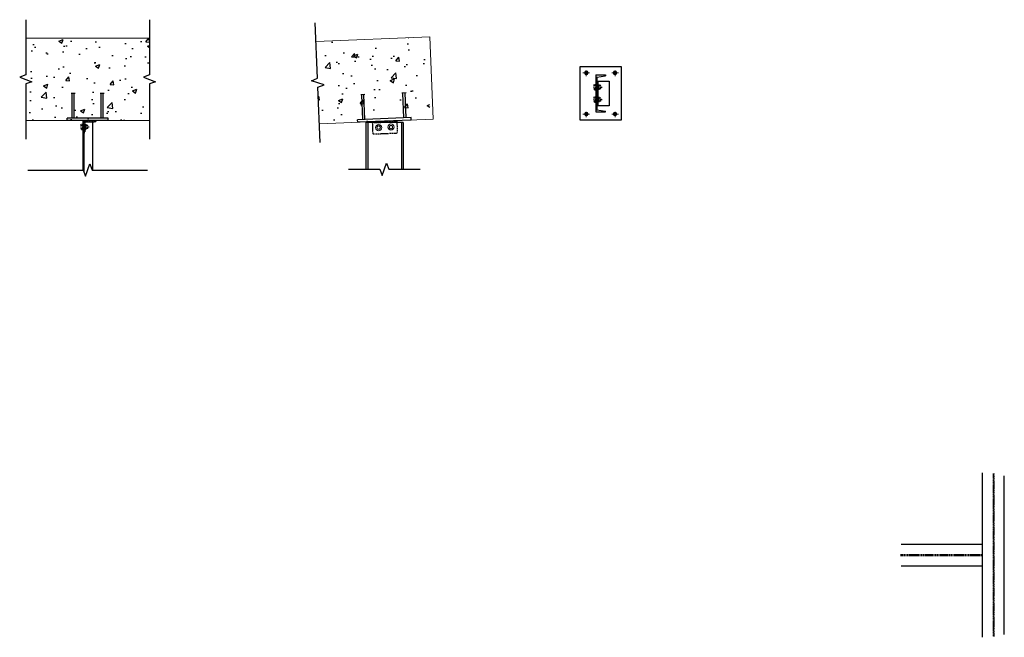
# Model space of a CAD drawing. Header units: inches. Extents: x 26172 to 27108, y 257 to 608.
# Tile 1 of 2: x 26172 to 26411, y 458 to 608. Entities that reach past the tile are written whole.
import ezdxf

# ---------------------------------------------------------------- set-up
doc = ezdxf.new("R2010")
doc.units = ezdxf.units.IN
doc.header["$LTSCALE"] = 0.5
doc.header["$MEASUREMENT"] = 0
doc.linetypes.add('Hidden 1_8_', pattern=[0.1875, 0.125, -0.0625])
for name, color, linetype, lineweight in [('A-WALL-FULL-INTR', 3, 'Continuous', 13), ('FLOOR', 130, 'Hidden 1_8_', 25), ('S-FSTN-ABLT', 32, 'Continuous', 13), ('S-FSTN-MISC', 12, 'Continuous', 13), ('SDTL', 6, 'Continuous', 25)]:
    doc.layers.add(name, color=color, linetype=linetype, lineweight=lineweight)

# ---------------------------------------------------------------- blocks, each defined once
blk = doc.blocks.new('*U152')
at = {"layer": 'S-FSTN-MISC', "flags": 128}
blk.add_lwpolyline([(0.23, -0.41), (-0.23, -0.41), (-0.47, 0), (-0.23, 0.41), (0.23, 0.41), (0.47, 0), (0.23, -0.41)], close=True, dxfattribs=at)
at = {"layer": 'S-FSTN-MISC'}
for radius in [0.75, 0.406]:
    blk.add_circle((0, 0), radius, dxfattribs=at)

msp = doc.modelspace()

# ---------------------------------------------------------------- hatches: boundary and pattern name
at = {"layer": 'SDTL', "linetype": 'Continuous'}
h = msp.add_hatch(dxfattribs=at)
h.set_pattern_fill('AR-CONC', color=256, scale=1.5)
h.set_pattern_definition([(50, (-22.527, 0), (10.7589027, -0.941282), [1.125, -12.375]), (355, (-22.527, 0), (-2.08127, 11.282882), [0.9, -9.9]), (100.451444, (-21.631, -0.078), (8.6776327, 10.3416), [0.956103, -10.5171317]), (46.1842, (-22.527, 3), (16.00862, -2.482789), [1.6875, -18.5625]), (96.635635, (-21.193, 2.793), (14.019929, 14.611779), [1.434155, -15.775706]), (351.184164, (-22.527, 3), (14.019929, 14.611779), [1.35, -14.85]), (21, (-21.027, 2.25), (8.9536058, -6.0392834), [1.125, -12.375]), (326, (-21.027, 2.25), (3.64973, 10.8772507), [0.9, -9.9]), (71.451445, (-20.281, 1.747), (12.6033357, 4.8379673), [0.956103, -10.5171317]), (37.5, (-22.5273, 0), (0.18239783, 4.9934078), [0, -9.78, 0, -10.05, 0, -9.9375]), (7.5, (-22.5273, 0), (3.9460431, 5.9161757), [0, -5.73, 0, -9.555, 0, -3.7875]), (327.5, (-25.8723, 0), (8.00733654, -0.3383231), [0, -3.75, 0, -11.7, 0, -15.525]), (317.5, (-27.372, 0), (8.7477925, 1.5015747), [0, -4.875, 0, -7.77, 0, -11.025])])
h.paths.add_polyline_path([(26173.28, 603.78), (26173.28, 583.78), (26203.28, 583.78), (26203.28, 603.78)])
h = msp.add_hatch(dxfattribs=at)
h.set_pattern_fill('AR-CONC', color=256, scale=1.5)
h.set_pattern_definition([(50, (-15.696, 0.0615), (10.7589027, -0.941282), [1.125, -12.375]), (355, (-15.696, 0.062), (-2.08127, 11.282882), [0.9, -9.9]), (100.451444, (-14.8, -0.017), (8.6776327, 10.3416), [0.956103, -10.5171317]), (46.1842, (-15.696, 3.062), (16.00862, -2.482789), [1.6875, -18.5625]), (96.635635, (-14.362, 2.855), (14.019929, 14.611779), [1.434155, -15.775706]), (351.184164, (-15.696, 3.062), (14.019929, 14.611779), [1.35, -14.85]), (21, (-14.196, 2.3115), (8.9536058, -6.0392834), [1.125, -12.375]), (326, (-14.196, 2.312), (3.64973, 10.8772507), [0.9, -9.9]), (71.451445, (-13.45, 1.808), (12.6033357, 4.8379673), [0.956103, -10.5171317]), (37.5, (-15.696, 0.0615), (0.18239783, 4.9934078), [0, -9.78, 0, -10.05, 0, -9.9375]), (7.5, (-15.696, 0.0615), (3.9460431, 5.9161757), [0, -5.73, 0, -9.555, 0, -3.7875]), (327.5, (-19.041, 0.0615), (8.00733654, -0.3383231), [0, -3.75, 0, -11.7, 0, -15.525]), (317.5, (-20.541, 0.0615), (8.7477925, 1.5015747), [0, -4.875, 0, -7.77, 0, -11.025])])
h.paths.add_polyline_path([(26259.03, 595.61), (26259.53, 595.64), (26260.02, 583.65), (26269.52, 584.04), (26269.02, 596.03), (26269.52, 596.05), (26270.02, 584.06), (26271.28, 584.11), (26271.28, 604.13), (26243.7, 602.98), (26244.53, 583), (26259.53, 583.63)])

# ---------------------------------------------------------------- linework, layer by layer
at = {"layer": 'A-WALL-FULL-INTR'}
for p, q in [((26203.28, 603.78), (26173.28, 603.78)), ((26243.7, 602.98), (26271.28, 604.13)), ((26272.11, 584.15), (26271.28, 604.13)), ((26173.28, 583.78), (26203.28, 583.78)), ((26244.53, 583), (26272.11, 584.15)), ((26385.65, 475.78), (26405.43, 475.78)), ((26405.43, 475.81), (26405.43, 458.43))]:
    msp.add_line(p, q, dxfattribs=at)
at = {"layer": 'FLOOR', "linetype": 'Hidden 1_8_'}
for p, q in [((26311.19, 592.27), (26311.19, 592.52)), ((26311.19, 592.52), (26311.57, 592.52)), ((26312.07, 592.52), (26312.32, 592.52)), ((26312.32, 592.52), (26312.32, 591.27)), ((26312.82, 592.27), (26311.19, 592.27)), ((26311.19, 591.52), (26311.19, 592.27)), ((26311.19, 591.89), (26313.09, 591.89)), ((26312.82, 591.52), (26311.19, 591.52)), ((26311.19, 591.52), (26311.19, 591.27)), ((26311.19, 591.27), (26311.57, 591.27)), ((26312.07, 591.27), (26312.32, 591.27)), ((26312.82, 591.52), (26312.82, 592.27)), ((26311.19, 589.27), (26311.19, 589.52)), ((26311.19, 589.52), (26311.57, 589.52)), ((26312.82, 589.27), (26311.19, 589.27)), ((26311.19, 588.52), (26311.19, 589.27)), ((26311.19, 588.89), (26313.09, 588.89)), ((26312.82, 588.52), (26311.19, 588.52)), ((26311.19, 588.52), (26311.19, 588.27)), ((26311.19, 588.27), (26311.57, 588.27)), ((26312.07, 589.52), (26312.32, 589.52)), ((26312.07, 588.27), (26312.32, 588.27)), ((26312.32, 589.52), (26312.32, 588.27)), ((26312.82, 588.52), (26312.82, 589.27)), ((26187.34, 583.78), (26187.34, 580.78)), ((26187.34, 583.78), (26190.34, 583.78)), ((26187.59, 583.53), (26187.59, 581)), ((26187.59, 583.53), (26190.09, 583.53)), ((26257.33, 583.53), (26263.29, 583.78)), ((26257.33, 583.53), (26257.45, 580.54)), ((26257.34, 583.28), (26263.3, 583.53)), ((26263.29, 583.78), (26263.41, 580.79)), ((26186.72, 582.64), (26186.72, 582.89)), ((26186.72, 582.89), (26187.09, 582.89)), ((26188.34, 582.64), (26186.72, 582.64)), ((26186.72, 581.89), (26186.72, 582.64)), ((26186.72, 582.26), (26188.61, 582.26)), ((26188.34, 581.89), (26186.72, 581.89)), ((26186.72, 581.89), (26186.72, 581.64)), ((26186.72, 581.64), (26187.09, 581.64)), ((26187.59, 582.89), (26187.84, 582.89)), ((26187.59, 581.64), (26187.84, 581.64)), ((26187.84, 582.89), (26187.84, 581.64)), ((26188.34, 581.89), (26188.34, 582.64)), ((26257.45, 580.54), (26263.41, 580.79)), ((26407.94, 498.18), (26407.94, 458.58)), ((26408.17, 498.15), (26408.17, 458.62)), ((26385.48, 478.51), (26405.43, 478.51)), ((26385.48, 478.29), (26405.43, 478.29))]:
    msp.add_line(p, q, dxfattribs=at)
for centre, radius, start, end in [((26190.02, 583.85), 0.331, 282.6678, 347.3322), ((26187.33, 581.04), 0.262, 272.0886, 351.546)]:
    msp.add_arc(centre, radius, start, end, dxfattribs=at)
at = {"layer": 'S-FSTN-ABLT'}
for p, q in [((26308.45, 595.39), (26310.04, 595.39)), ((26308.82, 595.39), (26309.03, 595.78)), ((26308.82, 595.39), (26309.03, 595.01)), ((26309.03, 595.78), (26309.49, 595.78)), ((26309.03, 595.01), (26309.49, 595.01)), ((26309.25, 595.96), (26309.25, 594.61)), ((26309.69, 595.39), (26309.49, 595.78)), ((26309.69, 595.39), (26309.49, 595.01)), ((26315.45, 595.39), (26317.04, 595.39)), ((26315.82, 595.39), (26316.03, 595.78)), ((26315.82, 595.39), (26316.03, 595.01)), ((26316.03, 595.78), (26316.49, 595.78)), ((26316.03, 595.01), (26316.49, 595.01)), ((26316.25, 595.96), (26316.25, 594.61)), ((26316.69, 595.39), (26316.49, 595.78)), ((26316.69, 595.39), (26316.49, 595.01)), ((26308.45, 585.39), (26310.04, 585.39)), ((26308.82, 585.39), (26309.03, 585.78)), ((26308.82, 585.39), (26309.03, 585.01)), ((26309.03, 585.78), (26309.49, 585.78)), ((26309.25, 585.96), (26309.25, 584.61)), ((26309.69, 585.39), (26309.49, 585.78)), ((26309.69, 585.39), (26309.49, 585.01)), ((26315.45, 585.39), (26317.04, 585.39)), ((26315.82, 585.39), (26316.03, 585.78)), ((26315.82, 585.39), (26316.03, 585.01)), ((26316.03, 585.78), (26316.49, 585.78)), ((26316.25, 585.96), (26316.25, 584.61)), ((26316.69, 585.39), (26316.49, 585.78)), ((26316.69, 585.39), (26316.49, 585.01)), ((26309.03, 585.01), (26309.49, 585.01)), ((26316.03, 585.01), (26316.49, 585.01))]:
    msp.add_line(p, q, dxfattribs=at)
for centre in [(26309.25, 595.39), (26316.25, 595.39), (26309.25, 585.39), (26316.25, 585.39)]:
    msp.add_circle(centre, 0.256, dxfattribs=at)
at = {"layer": 'SDTL'}
for p, q in [((26307.75, 596.89), (26317.75, 596.89)), ((26307.75, 583.89), (26307.75, 596.89)), ((26311.57, 594.89), (26311.57, 585.89)), ((26311.57, 594.89), (26313.94, 594.89)), ((26313.94, 594.89), (26313.94, 594.68)), ((26317.75, 596.89), (26317.75, 583.89)), ((26311.82, 594.35), (26313.94, 594.68)), ((26311.82, 594.35), (26311.82, 586.43)), ((26311.82, 587.39), (26311.82, 593.39)), ((26311.82, 593.39), (26314.82, 593.39)), ((26312.07, 593.39), (26312.07, 587.39)), ((26314.82, 593.39), (26314.82, 587.39)), ((26311.57, 585.89), (26313.94, 585.89)), ((26314.82, 587.39), (26311.82, 587.39)), ((26311.82, 586.43), (26313.94, 586.1)), ((26313.94, 585.89), (26313.94, 586.1)), ((26193.28, 584.4), (26183.28, 584.4)), ((26183.28, 583.78), (26183.28, 584.4)), ((26193.28, 583.78), (26183.28, 583.78)), ((26187.09, 583.78), (26187.09, 571.78)), ((26187.34, 583.78), (26187.34, 571.37)), ((26189.47, 583.78), (26189.47, 571.78)), ((26193.28, 583.78), (26193.28, 584.4)), ((26266.78, 584.55), (26253.79, 584.01)), ((26253.81, 583.39), (26253.79, 584.01)), ((26266.8, 583.93), (26253.81, 583.39)), ((26255.81, 583.35), (26255.81, 571.99)), ((26264.81, 583.35), (26255.81, 583.35)), ((26256.22, 583.35), (26256.22, 571.99)), ((26264.39, 583.35), (26264.39, 571.99)), ((26264.81, 583.35), (26264.81, 571.99)), ((26266.8, 583.93), (26266.78, 584.55)), ((26317.75, 583.89), (26307.75, 583.89)), ((26405.43, 458.43), (26405.43, 498.34)), ((26410.68, 459.13), (26410.68, 497.64)), ((26385.65, 481.03), (26405.43, 481.03)), ((26385.65, 475.78), (26405.43, 475.78))]:
    msp.add_line(p, q, dxfattribs=at)
at = {"layer": 'SDTL', "linetype": 'Continuous'}
for p, q in [((26185.28, 590.4), (26184.28, 590.4)), ((26184.53, 584.4), (26184.53, 590.4)), ((26185.03, 584.4), (26185.03, 590.4)), ((26192.28, 590.4), (26191.28, 590.4)), ((26191.53, 584.4), (26191.53, 590.4)), ((26192.03, 584.4), (26192.03, 590.4)), ((26255.54, 590.09), (26254.54, 590.05)), ((26255.54, 584.08), (26255.29, 590.08)), ((26265.53, 590.51), (26264.53, 590.46)), ((26265.03, 584.48), (26264.78, 590.47)), ((26265.53, 584.5), (26265.28, 590.5)), ((26255.04, 584.06), (26254.79, 590.06))]:
    msp.add_line(p, q, dxfattribs=at)
for points in [[(26173.28, 608.28), (26173.28, 594.86), (26171.79, 594.32), (26174.77, 593.23), (26173.28, 592.69), (26173.28, 579.28)], [(26203.28, 608.28), (26203.28, 594.86), (26201.79, 594.32), (26204.77, 593.23), (26203.28, 592.69), (26203.28, 579.28)], [(26244.72, 578.5), (26244.16, 591.91), (26245.63, 592.51), (26242.6, 593.47), (26244.07, 594.08), (26243.51, 607.48)], [(26251.59, 571.99), (26259.2, 571.99), (26259.74, 570.5), (26260.82, 573.48), (26261.37, 571.99), (26268.94, 571.99)], [(26173.78, 571.78), (26187.19, 571.78), (26187.74, 570.29), (26188.82, 573.27), (26189.37, 571.78), (26202.78, 571.78)]]:
    msp.add_lwpolyline(points, dxfattribs=at)

# ---------------------------------------------------------------- block references
at = {"layer": 'S-FSTN-MISC', "xscale": -1}
for p in [(26261.87, 582.22), (26258.87, 582.1)]:
    msp.add_blockref('*U152', p, dxfattribs=at)

doc.saveas('drawing.dxf')
